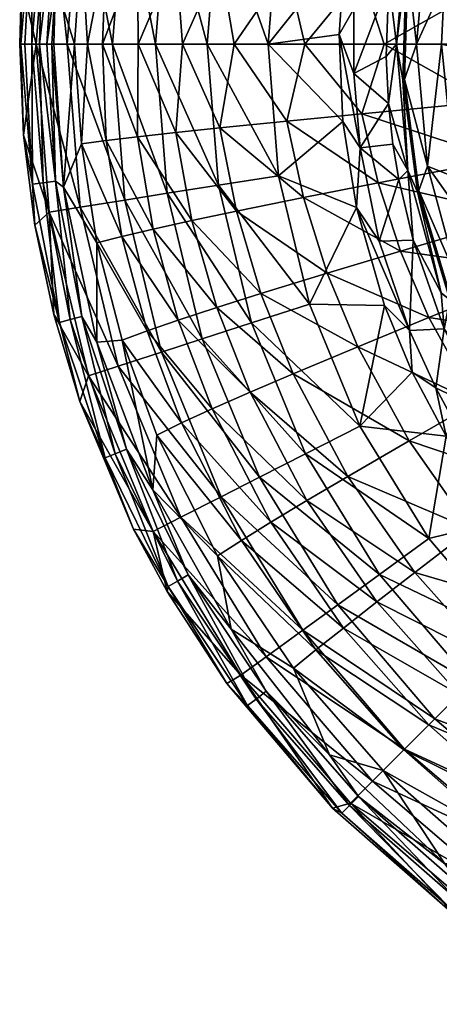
# Model space of a CAD drawing. Header units: millimetres. Extents: x -200 to 200, y -45 to 355.
# Tile 1 of 13: x -200 to -123, y -21 to 159. Entities that reach past the tile are written whole.
import ezdxf

# ---------------------------------------------------------------- set-up
doc = ezdxf.new("R2010")
doc.units = ezdxf.units.MM
doc.layers.add('UM_KLEO3_02_BODY1', color=7, linetype='CONTINUOUS')

msp = doc.modelspace()

# ---------------------------------------------------------------- meshes
at = {"layer": 'UM_KLEO3_02_BODY1'}
mesh = msp.add_polyface(dxfattribs=at)
corners = [(-199.4324, 166.4805, -3.4716), (-199.7627, 155, -3.4701), (-196.7636, 155, -24.3078), (-197.7077, 183.5737, -3.4787), (-194.3411, 185.7806, -24.3078), (-188.6833, 184.8845, -47.3648), (-191.0352, 155, -47.3648), (-180.4713, 183.5838, -69.0756), (-182.7209, 155, -69.0756), (-174.8455, 155, -84.1181), (-199.5794, 155, -2.0506), (-198.788, 155, -0.8588), (-197.4063, 180.722, -1.1731), (-188.303, 199.5455, -2.5321), (-191.4782, 183.0027, -2.5467), (-193.2079, 180.1732, -0.5468), (-193.1984, 166.244, -2.5542), (-193.5281, 155, -2.5561), (-193.8507, 155, -1.6534), (-194.8011, 155, -0.5807), (-196.1236, 155, -0.0401), (-195.4375, 180.465, -0.0354), (-197.559, 155, -0.1415), (-188.4503, 173.2659, -18.8768), (-185.6307, 191.4214, -19.0137), (-189.7321, 155, -17.7667), (-187.3386, 155, -24.6599), (-183.881, 172.663, -30.722), (-181.0285, 190.2421, -30.9979), (-184.5895, 155, -31.1651), (-178.1763, 171.9843, -41.39), (-178.0235, 155, -43.0101)]
mesh.append_faces([[corners[k] for k in face] for face in [(0, 1, 2, 2), (3, 0, 4, 4), (2, 4, 0, 0), (5, 4, 6, 6), (2, 6, 4, 4), (7, 5, 8, 8), (6, 8, 5, 5), (8, 9, 7, 7), (10, 1, 0, 0), (11, 10, 12, 12), (0, 12, 10, 10), (13, 14, 15, 15), (0, 3, 12, 12), (16, 17, 18, 18), (18, 19, 16, 16), (14, 16, 15, 15), (16, 19, 15, 15), (19, 20, 15, 15), (21, 15, 20, 20), (20, 22, 21, 21), (22, 11, 12, 12), (21, 22, 12, 12), (16, 14, 23, 23), (23, 14, 24, 24), (25, 17, 16, 16), (26, 25, 23, 23), (16, 23, 25, 25), (23, 24, 27, 27), (28, 27, 24, 24), (29, 26, 27, 27), (23, 27, 26, 26), (27, 28, 30, 30), (31, 29, 30, 30), (27, 30, 29, 29)]])
mesh = msp.add_polyface(dxfattribs=at)
corners = [(-132.5872, 152.7349, -125), (-132.103, 166.5465, -125), (-138.5178, 149.5815, -125), (-138.4739, 161.4469, -125), (-137.6079, 171.751, -125), (-136.2255, 180.6724, -125), (-134.5437, 188.383, -125), (-137.2155, 188.3988, -124.0412), (-140.1081, 172.6998, -124.0412), (-141.2106, 156.7746, -124.0412), (-152.3011, 179.1221, -111.6548), (-172.6928, 182.3519, -84.1181), (-180.4713, 183.5838, -69.0756), (-174.8455, 155, -84.1181), (-163.3354, 180.8698, -98.3283), (-165.3714, 155, -98.3283), (-154.1995, 155, -111.6548), (-175.2694, 188.899, -41.8105), (-178.1763, 171.9843, -41.39), (-181.0285, 190.2421, -30.9979), (-171.1597, 171.2066, -51.1164), (-168.1856, 187.3481, -51.6541), (-169.9142, 155, -53.5147), (-178.0235, 155, -43.0101), (-163.0618, 170.3528, -59.6027), (-160.0314, 185.6386, -60.1992), (-160.4528, 155, -62.5438), (-150.7655, 169.1096, -69.1239), (-147.7162, 183.1456, -69.7038), (-147.4777, 155, -71.6087), (-143.3618, 196.9743, -70.1946), (-134.0379, 180.454, -77.3292), (-137.0021, 167.7662, -76.8411), (-132.9501, 155, -78.9792)]
mesh.append_faces([[corners[k] for k in face] for face in [(0, 1, 2, 2), (3, 2, 1, 1), (4, 3, 1, 1), (5, 6, 7, 7), (4, 5, 8, 8), (7, 8, 5, 5), (3, 4, 8, 8), (8, 9, 3, 3), (2, 3, 9, 9), (8, 7, 10, 10), (11, 12, 13, 13), (14, 11, 15, 15), (13, 15, 11, 11), (10, 14, 16, 16), (15, 16, 14, 14), (9, 8, 16, 16), (10, 16, 8, 8), (17, 18, 19, 19), (18, 17, 20, 20), (21, 20, 17, 17), (22, 23, 20, 20), (18, 20, 23, 23), (20, 21, 24, 24), (25, 24, 21, 21), (26, 22, 24, 24), (20, 24, 22, 22), (24, 25, 27, 27), (28, 27, 25, 25), (29, 26, 27, 27), (24, 27, 26, 26), (28, 30, 31, 31), (27, 28, 32, 32), (31, 32, 28, 28), (33, 29, 32, 32), (27, 32, 29, 29)]])
mesh = msp.add_polyface(dxfattribs=at)
corners = [(-132.103, 166.5465, -125), (-130.1955, 180.1724, -125), (-137.6079, 171.751, -125), (-136.2255, 180.6724, -125), (-128.884, 169.092, -122.5209), (-125.006, 189.3973, -122.5209), (-128.6093, 178.1613, -124.2981), (-130.6782, 155, -124.2981), (-129.4855, 148.4285, -122.5209), (-132.5872, 152.7349, -125), (-128.6114, 168.9692, -120.9086), (-129.2037, 148.4859, -120.9086), (-121.8965, 166.2701, -114.3517), (-119.9613, 179.3941, -114.3517), (-124.9946, 177.3595, -116.4782), (-116.864, 191.4499, -114.3517), (-122.4164, 155, -114.3517), (-126.9787, 155, -116.4782), (-124.7922, 189.102, -120.9086), (-137.0021, 167.7662, -76.8411), (-134.0379, 180.454, -77.3292), (-114.1428, 165.606, -85.6773), (-111.535, 176.1364, -85.9869), (-111.1334, 155, -86.7388), (-132.9501, 155, -78.9792), (-108.0109, 186.4957, -86.2489), (-87.1599, 171.5582, -92.1508), (-84.4157, 179.6674, -92.2854), (-89.1896, 163.3108, -91.9918), (-87.4208, 155, -92.4293), (-63.3781, 173.6563, -107.7776), (-65.1939, 165.6691, -107.7769), (-66.0574, 155.0002, -107.7765), (-65.7355, 148.4752, -107.7766)]
mesh.append_faces([[corners[k] for k in face] for face in [(0, 1, 2, 2), (3, 2, 1, 1), (4, 5, 6, 6), (1, 0, 6, 6), (7, 6, 0, 0), (8, 4, 7, 7), (6, 7, 4, 4), (0, 9, 7, 7), (5, 4, 10, 10), (11, 10, 4, 4), (4, 8, 11, 11), (12, 13, 14, 14), (13, 15, 14, 14), (16, 12, 17, 17), (14, 17, 12, 12), (18, 10, 14, 14), (14, 10, 17, 17), (10, 11, 17, 17), (19, 20, 21, 21), (22, 21, 20, 20), (23, 24, 21, 21), (19, 21, 24, 24), (22, 25, 26, 26), (27, 26, 25, 25), (21, 22, 28, 28), (26, 28, 22, 22), (29, 23, 28, 28), (21, 28, 23, 23), (15, 13, 30, 30), (31, 30, 13, 13), (13, 12, 31, 31), (12, 16, 32, 32), (32, 31, 12, 12), (33, 32, 16, 16)]])
mesh = msp.add_polyface(dxfattribs=at)
corners = [(-132.161, 144.1384, -125), (-132.5872, 152.7349, -125), (-138.5178, 149.5815, -125), (-137.3126, 135.9819, -125), (-131.3343, 136.675, -125), (-130.2676, 130.2037, -125), (-133.8399, 118.8978, -125), (-141.2106, 156.7746, -124.0412), (-140.5087, 140.8268, -124.0412), (-138.0115, 125.06, -124.0412), (-154.1995, 155, -111.6548), (-165.3714, 155, -98.3283), (-174.8455, 155, -84.1181), (-163.3354, 129.1302, -98.3283), (-172.6928, 127.6481, -84.1181), (-152.3011, 130.8779, -111.6548), (-146.6525, 107.3497, -111.6548), (-175.2694, 121.101, -41.8105), (-178.1763, 138.0157, -41.39), (-168.1856, 122.6519, -51.6541), (-171.1597, 138.7934, -51.1164), (-160.0314, 124.3614, -60.1992), (-155.529, 109.293, -60.704), (-163.0618, 139.6472, -59.6027), (-178.0235, 155, -43.0101), (-169.9142, 155, -53.5147), (-147.7162, 126.8544, -69.7038), (-143.3618, 113.0257, -70.1946), (-150.7655, 140.8904, -69.1239), (-160.4528, 155, -62.5438), (-134.0379, 129.546, -77.3292), (-129.9332, 117.0542, -77.7423), (-137.0021, 142.2338, -76.8411), (-147.4777, 155, -71.6087), (-132.9501, 155, -78.9792)]
mesh.append_faces([[corners[k] for k in face] for face in [(0, 1, 2, 2), (2, 3, 0, 0), (4, 0, 3, 3), (5, 4, 3, 3), (3, 6, 5, 5), (3, 2, 7, 7), (7, 8, 3, 3), (8, 9, 3, 3), (6, 3, 9, 9), (8, 7, 10, 10), (11, 12, 13, 13), (14, 13, 12, 12), (10, 11, 15, 15), (13, 15, 11, 11), (9, 8, 15, 15), (15, 8, 10, 10), (15, 16, 9, 9), (17, 18, 19, 19), (20, 19, 18, 18), (21, 22, 19, 19), (19, 20, 21, 21), (23, 21, 20, 20), (24, 25, 20, 20), (20, 25, 23, 23), (26, 27, 21, 21), (21, 23, 26, 26), (28, 26, 23, 23), (25, 29, 23, 23), (23, 29, 28, 28), (30, 31, 26, 26), (26, 28, 30, 30), (32, 30, 28, 28), (29, 33, 28, 28), (28, 33, 32, 32), (33, 34, 32, 32)]])
mesh = msp.add_polyface(dxfattribs=at)
corners = [(-199.7627, 155, -3.4701), (-199.0664, 138.3354, -3.4697), (-196.7636, 155, -24.3078), (-194.3411, 124.2194, -24.3078), (-191.0352, 155, -47.3648), (-188.6833, 125.1155, -47.3648), (-182.7209, 155, -69.0756), (-180.4713, 126.4162, -69.0756), (-174.8455, 155, -84.1181), (-172.6928, 127.6481, -84.1181), (-196.9823, 121.7869, -3.4702), (-196.1236, 155, -0.0401), (-194.8011, 155, -0.5807), (-193.2045, 129.8458, -0.5465), (-193.8507, 155, -1.6534), (-197.559, 155, -0.1415), (-195.4335, 129.5539, -0.0354), (-199.5794, 155, -2.0506), (-197.4019, 129.2969, -1.1729), (-198.788, 155, -0.8588), (-193.5281, 155, -2.5561), (-191.7248, 128.7885, -2.5575), (-192.4479, 103.9981, -1.2045), (-188.4503, 136.7341, -18.877), (-185.6307, 118.5786, -19.0139), (-189.7321, 155, -17.7667), (-181.0285, 119.7579, -30.9979), (-183.8809, 137.337, -30.7221), (-187.3386, 155, -24.6599), (-175.2694, 121.101, -41.8105), (-178.1763, 138.0157, -41.39), (-184.5895, 155, -31.1651), (-178.0235, 155, -43.0101), (-171.1597, 138.7934, -51.1164)]
mesh.append_faces([[corners[k] for k in face] for face in [(0, 1, 2, 2), (3, 2, 1, 1), (4, 2, 5, 5), (3, 5, 2, 2), (6, 4, 7, 7), (5, 7, 4, 4), (8, 6, 9, 9), (7, 9, 6, 6), (1, 10, 3, 3), (11, 12, 13, 13), (12, 14, 13, 13), (15, 11, 16, 16), (16, 11, 13, 13), (1, 17, 18, 18), (17, 19, 18, 18), (19, 15, 18, 18), (16, 18, 15, 15), (10, 1, 18, 18), (1, 0, 17, 17), (20, 21, 14, 14), (13, 14, 21, 21), (18, 22, 10, 10), (23, 24, 21, 21), (23, 21, 25, 25), (20, 25, 21, 21), (24, 23, 26, 26), (27, 26, 23, 23), (25, 28, 23, 23), (23, 28, 27, 27), (26, 27, 29, 29), (30, 29, 27, 27), (28, 31, 27, 27), (27, 31, 30, 30), (31, 32, 30, 30), (30, 32, 33, 33)]])
mesh = msp.add_polyface(dxfattribs=at)
corners = [(-127.64, 119.0483, -125), (-130.2676, 130.2037, -125), (-133.8399, 118.8978, -125), (-128.2913, 102.4852, -125), (-121.9168, 102.8386, -125), (-123.484, 92.0069, -125), (-132.853, 107.1079, -124.0412), (-127.7812, 94.8707, -124.0412), (-120.8814, 108.1238, -122.5209), (-122.468, 109.4108, -124.2981), (-132.5872, 152.7349, -125), (-132.161, 144.1384, -125), (-130.6782, 155, -124.2981), (-131.3343, 136.675, -125), (-128.6093, 131.8387, -124.2981), (-126.7951, 127.9321, -122.5209), (-129.4855, 148.4285, -122.5209), (-126.5543, 128.1661, -120.9086), (-129.2037, 148.4859, -120.9086), (-120.7295, 108.5195, -120.9086), (-119.1042, 110.9798, -116.4782), (-119.9613, 130.6059, -114.3517), (-122.4164, 155, -114.3517), (-124.9946, 132.6405, -116.4782), (-126.9787, 155, -116.4782), (-118.1117, 122.8223, -114.3517), (-113.5162, 109.1757, -114.3517), (-129.9332, 117.0542, -77.7423), (-134.0379, 129.546, -77.3292), (-108.0109, 123.5042, -86.2489), (-111.535, 133.8636, -85.9869), (-137.0021, 142.2338, -76.8411), (-114.1428, 144.394, -85.6773), (-132.9501, 155, -78.9792)]
mesh.append_faces([[corners[k] for k in face] for face in [(0, 1, 2, 2), (2, 3, 0, 0), (4, 0, 3, 3), (3, 5, 4, 4), (6, 7, 3, 3), (8, 9, 4, 4), (10, 11, 12, 12), (11, 13, 14, 14), (12, 11, 14, 14), (15, 16, 14, 14), (12, 14, 16, 16), (13, 1, 14, 14), (1, 0, 14, 14), (9, 14, 0, 0), (8, 15, 9, 9), (14, 9, 15, 15), (0, 4, 9, 9), (17, 18, 16, 16), (16, 15, 17, 17), (15, 8, 19, 19), (19, 17, 15, 15), (17, 19, 20, 20), (21, 22, 23, 23), (24, 23, 22, 22), (24, 18, 23, 23), (25, 21, 23, 23), (20, 25, 23, 23), (18, 17, 23, 23), (23, 17, 20, 20), (26, 20, 19, 19), (27, 28, 29, 29), (30, 29, 28, 28), (28, 31, 30, 30), (32, 30, 31, 31), (31, 33, 32, 32)]])
mesh = msp.add_polyface(dxfattribs=at)
corners = [(-111.5518, 89.4848, -120.9086), (-120.7295, 108.5195, -120.9086), (-120.8814, 108.1238, -122.5209), (-111.566, 88.9492, -122.5209), (-113.5162, 109.1757, -114.3517), (-118.1117, 122.8223, -114.3517), (-119.1042, 110.9798, -116.4782), (-109.3331, 90.7879, -116.3101), (-105.5577, 93.0052, -114.3517), (-110.6316, 90.0253, -118.1017), (-116.1101, 89.287, -78.4133), (-124.7178, 104.8723, -78.0802), (-96.3683, 100.4937, -86.6744), (-103.593, 113.4075, -86.4632), (-129.9332, 117.0542, -77.7423), (-108.0109, 123.5042, -86.2489), (-87.7106, 88.3811, -86.8005), (-68.5917, 102.8721, -92.5683), (-75.3433, 112.3362, -92.5038), (-80.9741, 122.4332, -92.3954), (-84.4157, 130.3326, -92.2854), (-111.535, 133.8636, -85.9869), (-87.1599, 138.4418, -92.1508), (-114.1428, 144.394, -85.6773), (-89.1896, 146.6892, -91.9918), (-132.9501, 155, -78.9792), (-111.1334, 155, -86.7388), (-61.7473, 143.1463, -96.4386), (-59.8958, 137.347, -96.4888), (-63.0752, 149.0491, -96.3794), (-87.4208, 155, -92.4293), (-64.7827, 142.0592, -107.7771), (-65.7355, 148.4752, -107.7766), (-122.4164, 155, -114.3517), (-119.9613, 130.6059, -114.3517), (-96.8559, 90.2927, -113.6594), (-61.0127, 129.6391, -107.7784), (-90.2136, 92.3371, -112.8846), (-56.0723, 120.0291, -107.7795)]
mesh.append_faces([[corners[k] for k in face] for face in [(0, 1, 2, 2), (3, 0, 2, 2), (4, 5, 6, 6), (7, 8, 4, 4), (9, 7, 4, 4), (1, 9, 4, 4), (10, 11, 12, 12), (13, 12, 11, 11), (11, 14, 13, 13), (15, 13, 14, 14), (16, 12, 17, 17), (18, 17, 12, 12), (12, 13, 18, 18), (19, 18, 13, 13), (13, 15, 19, 19), (20, 19, 15, 15), (15, 21, 20, 20), (22, 20, 21, 21), (21, 23, 22, 22), (24, 22, 23, 23), (25, 26, 23, 23), (23, 26, 24, 24), (27, 28, 22, 22), (22, 24, 27, 27), (29, 27, 24, 24), (26, 30, 24, 24), (24, 30, 29, 29), (31, 32, 33, 33), (33, 34, 31, 31), (34, 5, 31, 31), (4, 35, 36, 36), (5, 4, 36, 36), (36, 31, 5, 5), (35, 37, 38, 38), (38, 36, 35, 35)]])
mesh = msp.add_polyface(dxfattribs=at)
corners = [(-128.2913, 102.4852, -125), (-133.8399, 118.8978, -125), (-138.0115, 125.06, -124.0412), (-132.853, 107.1079, -124.0412), (-172.6928, 127.6481, -84.1181), (-180.4713, 126.4162, -69.0756), (-166.2879, 100.9698, -84.1181), (-163.3354, 129.1302, -98.3283), (-157.2775, 103.8974, -98.3283), (-152.3011, 130.8779, -111.6548), (-146.6525, 107.3497, -111.6548), (-173.7779, 98.5361, -69.0756), (-181.6853, 95.9669, -47.3648), (-162.8055, 72.0465, -69.0756), (-155.7884, 75.6218, -84.1181), (-147.347, 79.923, -98.3283), (-137.3928, 84.9949, -111.6548), (-127.7812, 94.8707, -124.0412), (-170.0898, 85.576, -31.4223), (-176.4141, 102.4454, -31.2314), (-164.442, 88.1695, -42.4573), (-157.5204, 91.2096, -52.4812), (-147.1001, 71.352, -52.8484), (-170.6743, 104.4294, -42.1663), (-163.6232, 106.7379, -52.1091), (-175.2694, 121.101, -41.8105), (-168.1856, 122.6519, -51.6541), (-149.5982, 94.5886, -61.1168), (-139.5716, 75.7769, -61.5241), (-155.529, 109.293, -60.704), (-128.356, 82.2722, -70.9919), (-137.7387, 99.5344, -70.596), (-143.3618, 113.0257, -70.1946), (-160.0314, 124.3614, -60.1992), (-124.7178, 104.8723, -78.0802), (-129.9332, 117.0542, -77.7423), (-147.7162, 126.8544, -69.7038)]
mesh.append_faces([[corners[k] for k in face] for face in [(0, 1, 2, 2), (2, 3, 0, 0), (4, 5, 6, 6), (7, 4, 8, 8), (6, 8, 4, 4), (9, 7, 10, 10), (8, 10, 7, 7), (3, 2, 10, 10), (11, 12, 13, 13), (6, 11, 14, 14), (13, 14, 11, 11), (8, 6, 15, 15), (14, 15, 6, 6), (10, 8, 16, 16), (15, 16, 8, 8), (17, 3, 16, 16), (10, 16, 3, 3), (18, 19, 20, 20), (21, 22, 20, 20), (20, 23, 21, 21), (24, 21, 23, 23), (23, 25, 24, 24), (26, 24, 25, 25), (27, 28, 21, 21), (21, 24, 27, 27), (29, 27, 24, 24), (24, 26, 29, 29), (28, 27, 30, 30), (31, 30, 27, 27), (27, 29, 31, 31), (32, 31, 29, 29), (29, 33, 32, 32), (31, 32, 34, 34), (35, 34, 32, 32), (32, 36, 35, 35)]])
mesh = msp.add_polyface(dxfattribs=at)
corners = [(-196.9823, 121.7869, -3.4702), (-193.5246, 105.4702, -3.4746), (-194.3411, 124.2194, -24.3078), (-187.1333, 94.1967, -24.3078), (-188.6833, 125.1155, -47.3648), (-181.6853, 95.9669, -47.3648), (-180.4713, 126.4162, -69.0756), (-173.7779, 98.5361, -69.0756), (-166.2879, 100.9698, -84.1181), (-188.7172, 89.4995, -3.486), (-193.2045, 129.8458, -0.5465), (-191.7248, 128.7885, -2.5575), (-188.3443, 105.0876, -0.5304), (-195.4335, 129.5539, -0.0354), (-190.5321, 104.5062, -0.0408), (-197.4019, 129.2969, -1.1729), (-192.4479, 103.9981, -1.2045), (-185.6225, 100.3961, -2.5346), (-180.1567, 80.7719, -0.51), (-182.2675, 79.8994, -0.0482), (-184.0963, 79.1449, -1.2459), (-175.3519, 73.3099, -2.5119), (-174.6165, 83.3507, -19.2244), (-181.0024, 100.7233, -19.1297), (-185.6307, 118.5786, -19.0139), (-170.0898, 85.576, -31.4223), (-176.4141, 102.4454, -31.2314), (-181.0285, 119.7579, -30.9979), (-170.6743, 104.4294, -42.1663), (-164.442, 88.1695, -42.4573), (-175.2694, 121.101, -41.8105)]
mesh.append_faces([[corners[k] for k in face] for face in [(0, 1, 2, 2), (3, 2, 1, 1), (4, 2, 5, 5), (3, 5, 2, 2), (6, 4, 7, 7), (5, 7, 4, 4), (7, 8, 6, 6), (1, 9, 3, 3), (10, 11, 12, 12), (13, 10, 14, 14), (12, 14, 10, 10), (15, 13, 16, 16), (14, 16, 13, 13), (9, 1, 16, 16), (1, 0, 16, 16), (11, 17, 12, 12), (12, 17, 18, 18), (14, 12, 19, 19), (18, 19, 12, 12), (16, 14, 20, 20), (19, 20, 14, 14), (20, 9, 16, 16), (17, 21, 18, 18), (22, 21, 23, 23), (21, 17, 23, 23), (23, 17, 24, 24), (17, 11, 24, 24), (22, 23, 25, 25), (26, 25, 23, 23), (23, 24, 26, 26), (27, 26, 24, 24), (28, 29, 26, 26), (26, 27, 28, 28), (30, 28, 27, 27)]])
mesh = msp.add_polyface(dxfattribs=at)
corners = [(-114.1083, 87.444, -125), (-121.9168, 102.8386, -125), (-123.484, 92.0069, -125), (-120.3514, 86.2106, -125), (-116.436, 79.7728, -125), (-121.5852, 83.1626, -124.0412), (-128.2913, 102.4852, -125), (-127.7812, 94.8707, -124.0412), (-112.0796, 88.6451, -123.8553), (-111.566, 88.9492, -122.5209), (-120.8814, 108.1238, -122.5209), (-113.0748, 88.0559, -124.7491), (-110.3685, 85.4651, -124.3865), (-108.5044, 85.1824, -122.713), (-111.5505, 84.0692, -125), (-106.4788, 82.2742, -124.4734), (-137.3928, 84.9949, -111.6548), (-104.1549, 83.4117, -119.8894), (-108.2981, 85.7798, -120.3314), (-105.8372, 83.2814, -122.8061), (-111.5518, 89.4848, -120.9086), (-120.7295, 108.5195, -120.9086), (-110.6316, 90.0253, -118.1017), (-106.8671, 87.5571, -116.4305), (-103.8737, 91.0581, -114.3004), (-109.3331, 90.7879, -116.3101), (-105.5577, 93.0052, -114.3517), (-101.7595, 89.9315, -114.1613), (-103.2649, 85.535, -116.204), (-128.356, 82.2722, -70.9919), (-137.7387, 99.5344, -70.596), (-116.1101, 89.287, -78.4133), (-124.7178, 104.8723, -78.0802), (-96.3683, 100.4937, -86.6744), (-87.7106, 88.3811, -86.8005), (-113.5162, 109.1757, -114.3517), (-96.8559, 90.2927, -113.6594)]
mesh.append_faces([[corners[k] for k in face] for face in [(0, 1, 2, 2), (2, 3, 0, 0), (3, 4, 0, 0), (3, 2, 5, 5), (2, 6, 7, 7), (7, 5, 2, 2), (8, 9, 10, 10), (11, 8, 1, 1), (10, 1, 8, 8), (1, 0, 11, 11), (8, 11, 12, 12), (12, 13, 8, 8), (9, 8, 13, 13), (0, 14, 11, 11), (12, 11, 14, 14), (12, 15, 13, 13), (5, 7, 16, 16), (17, 18, 13, 13), (13, 19, 17, 17), (18, 20, 9, 9), (9, 13, 18, 18), (21, 20, 22, 22), (23, 24, 25, 25), (26, 25, 24, 24), (25, 22, 23, 23), (22, 20, 18, 18), (23, 22, 18, 18), (27, 24, 28, 28), (23, 28, 24, 24), (18, 17, 23, 23), (28, 23, 17, 17), (29, 30, 31, 31), (32, 31, 30, 30), (33, 34, 31, 31), (35, 26, 36, 36)]])
mesh = msp.add_polyface(dxfattribs=at)
corners = [(-188.7172, 89.4995, -3.486), (-178.901, 66.1302, -3.513), (-175.3176, 65.6712, -24.3078), (-187.1333, 94.1967, -24.3078), (-181.6853, 95.9669, -47.3648), (-170.2136, 68.2718, -47.3648), (-162.8055, 72.0465, -69.0756), (-172.7291, 54.6633, -3.5283), (-154.5508, 42.7123, -47.3648), (-159.1851, 39.3453, -24.3078), (-147.8243, 47.5994, -69.0756), (-155.7884, 75.6218, -84.1181), (-141.4529, 52.2284, -84.1181), (-133.7882, 57.7972, -98.3283), (-184.0963, 79.1449, -1.2459), (-180.1567, 80.7719, -0.51), (-175.3519, 73.3099, -2.5119), (-168.8431, 57.7408, -0.4913), (-182.2675, 79.8994, -0.0482), (-170.8381, 56.5895, -0.0557), (-172.5489, 55.6033, -1.2856), (-160.9958, 47.8054, -2.4834), (-163.4885, 61.2183, -19.3178), (-174.6165, 83.3507, -19.2244), (-159.1206, 64.0468, -31.6105), (-145.4451, 43.9599, -31.7231), (-170.0898, 85.576, -31.4223), (-140.3844, 47.976, -42.9161), (-153.7056, 67.3925, -42.7443), (-164.442, 88.1695, -42.4573), (-147.1001, 71.352, -52.8484), (-134.2484, 52.7713, -53.068), (-157.5204, 91.2096, -52.4812), (-139.5716, 75.7769, -61.5241)]
mesh.append_faces([[corners[k] for k in face] for face in [(0, 1, 2, 2), (3, 0, 2, 2), (4, 3, 5, 5), (2, 5, 3, 3), (5, 6, 4, 4), (1, 7, 2, 2), (5, 2, 8, 8), (9, 8, 2, 2), (6, 5, 10, 10), (8, 10, 5, 5), (11, 6, 12, 12), (10, 12, 6, 6), (12, 13, 11, 11), (1, 0, 14, 14), (15, 16, 17, 17), (18, 15, 19, 19), (17, 19, 15, 15), (14, 18, 20, 20), (19, 20, 18, 18), (7, 1, 20, 20), (20, 1, 14, 14), (16, 21, 17, 17), (21, 16, 22, 22), (23, 22, 16, 16), (24, 25, 22, 22), (22, 23, 24, 24), (26, 24, 23, 23), (25, 24, 27, 27), (28, 27, 24, 24), (24, 26, 28, 28), (29, 28, 26, 26), (30, 31, 28, 28), (28, 29, 30, 30), (30, 32, 33, 33)]])
mesh = msp.add_polyface(dxfattribs=at)
corners = [(-111.5505, 84.0692, -125), (-114.1083, 87.444, -125), (-116.436, 79.7728, -125), (-106.6135, 80.4268, -125), (-111.5325, 72.6775, -125), (-101.1842, 78.7618, -125), (-105.3824, 64.9388, -125), (-111.041, 67.7448, -124.0412), (-121.5852, 83.1626, -124.0412), (-120.3514, 86.2106, -125), (-100.7145, 56.0042, -124.0412), (-110.3685, 85.4651, -124.3865), (-106.4788, 82.2742, -124.4734), (-105.8372, 83.2814, -122.8061), (-108.5044, 85.1824, -122.713), (-101.7523, 80.5086, -124.5138), (-147.347, 79.923, -98.3283), (-155.7884, 75.6218, -84.1181), (-133.7882, 57.7972, -98.3283), (-137.3928, 84.9949, -111.6548), (-124.75, 64.3638, -111.6548), (-109.0355, 45.9645, -111.6548), (-101.0446, 81.6385, -122.8767), (-104.1549, 83.4117, -119.8894), (-140.3844, 47.976, -42.9161), (-153.7056, 67.3925, -42.7443), (-134.2484, 52.7713, -53.068), (-127.2865, 58.1587, -61.7678), (-112.9581, 42.0419, -61.8482), (-147.1001, 71.352, -52.8484), (-139.5716, 75.7769, -61.5241), (-116.9595, 66.0918, -71.2288), (-103.7359, 51.2641, -71.3069), (-128.356, 82.2722, -70.9919), (-105.7312, 74.6712, -78.6126), (-93.7404, 61.2596, -78.6781), (-116.1101, 89.287, -78.4133)]
mesh.append_faces([[corners[k] for k in face] for face in [(0, 1, 2, 2), (3, 0, 2, 2), (2, 4, 3, 3), (5, 3, 4, 4), (4, 6, 5, 5), (6, 4, 7, 7), (4, 2, 7, 7), (8, 7, 2, 2), (2, 9, 8, 8), (7, 10, 6, 6), (11, 0, 12, 12), (13, 14, 12, 12), (0, 3, 12, 12), (12, 3, 15, 15), (12, 15, 13, 13), (3, 5, 15, 15), (16, 17, 18, 18), (19, 16, 20, 20), (18, 20, 16, 16), (7, 8, 20, 20), (19, 20, 8, 8), (20, 18, 21, 21), (10, 7, 21, 21), (20, 21, 7, 7), (13, 22, 23, 23), (24, 25, 26, 26), (27, 28, 26, 26), (26, 29, 27, 27), (30, 27, 29, 29), (31, 32, 27, 27), (27, 30, 31, 31), (33, 31, 30, 30), (34, 35, 31, 31), (31, 33, 34, 34), (36, 34, 33, 33)]])
mesh = msp.add_polyface(dxfattribs=at)
corners = [(-172.7291, 54.6633, -3.5283), (-161.7699, 37.8138, -3.5452), (-159.1851, 39.3453, -24.3078), (-175.3176, 65.6712, -24.3078), (-142.4327, 14.9475, -3.5535), (-154.5508, 42.7123, -47.3648), (-135.0823, 19.9177, -47.3648), (-139.1329, 15.8671, -24.3078), (-147.8243, 47.5994, -69.0756), (-129.2032, 25.7968, -69.0756), (-141.4529, 52.2284, -84.1181), (-123.6344, 31.3656, -84.1181), (-133.7882, 57.7972, -98.3283), (-116.9352, 38.0648, -98.3283), (-109.0355, 45.9645, -111.6548), (-168.8431, 57.7408, -0.4913), (-160.9958, 47.8054, -2.4834), (-154.594, 36.3839, -0.4781), (-170.8381, 56.5895, -0.0557), (-156.4307, 34.9735, -0.0614), (-172.5489, 55.6033, -1.2856), (-157.9944, 33.7734, -1.3133), (-142.9722, 24.7468, -2.4532), (-133.0973, 21.9027, -19.3918), (-149.5645, 40.6116, -19.3735), (-163.4885, 61.2183, -19.3178), (-129.3179, 25.6821, -31.7601), (-145.4451, 43.9599, -31.7231), (-124.7263, 30.2737, -42.9726), (-140.3844, 47.976, -42.9161), (-119.1991, 35.8009, -53.1405), (-102.2278, 20.7525, -53.0661), (-134.2484, 52.7713, -53.068), (-112.9581, 42.0419, -61.8482), (-96.8403, 27.7145, -61.7656), (-127.2865, 58.1587, -61.7678), (-103.7359, 51.2641, -71.3069)]
mesh.append_faces([[corners[k] for k in face] for face in [(0, 1, 2, 2), (3, 0, 2, 2), (1, 4, 2, 2), (5, 2, 6, 6), (7, 6, 2, 2), (8, 5, 9, 9), (6, 9, 5, 5), (10, 8, 11, 11), (9, 11, 8, 8), (12, 10, 13, 13), (11, 13, 10, 10), (13, 14, 12, 12), (15, 16, 17, 17), (18, 15, 19, 19), (17, 19, 15, 15), (20, 18, 21, 21), (19, 21, 18, 18), (4, 1, 21, 21), (1, 0, 20, 20), (21, 1, 20, 20), (16, 22, 17, 17), (23, 22, 24, 24), (22, 16, 24, 24), (25, 24, 16, 16), (23, 24, 26, 26), (27, 26, 24, 24), (24, 25, 27, 27), (26, 27, 28, 28), (29, 28, 27, 27), (30, 31, 28, 28), (28, 29, 30, 30), (32, 30, 29, 29), (33, 34, 30, 30), (30, 32, 33, 33), (33, 35, 36, 36)]])
mesh = msp.add_polyface(dxfattribs=at)
corners = [(-83.8105, 44.5809, -125), (-68.6259, 34.5549, -125), (-72.3059, 44.9202, -125), (-75.308, 50.0854, -125), (-76.3615, 55.0696, -125), (-97.6612, 56.6195, -125), (-88.6436, 45.0642, -124.0412), (-75.3932, 35.5871, -124.0412), (-61.7302, 27.9845, -124.0412), (-73.5356, 50.1316, -124.4936), (-100.7145, 56.0042, -124.0412), (-109.0355, 45.9645, -111.6548), (-116.9352, 38.0648, -98.3283), (-123.6344, 31.3656, -84.1181), (-97.2029, 21.2118, -98.3283), (-90.6362, 30.25, -111.6548), (-102.7716, 13.5471, -84.1181), (-107.4006, 7.1757, -69.0756), (-79.3782, -0.7884, -84.1181), (-75.077, 7.653, -98.3283), (-70.0051, 17.6072, -111.6548), (-111.0395, 9.5555, -31.7217), (-90.9522, -4.1196, -31.6083), (-114.388, 5.4359, -19.3727), (-107.0233, 14.6164, -42.9144), (-87.6062, 1.2957, -42.7415), (-83.6464, 7.9014, -52.845), (-102.2278, 20.7525, -53.0661), (-124.7263, 30.2737, -42.9726), (-79.2214, 15.4301, -61.5205), (-60.4097, 5.4035, -61.113), (-96.8403, 27.7145, -61.7656), (-119.1991, 35.8009, -53.1405), (-72.726, 26.6457, -70.9881), (-88.9072, 38.0416, -71.2265), (-112.9581, 42.0419, -61.8482), (-103.7359, 51.2641, -71.3069), (-65.7113, 38.8916, -78.4096), (-80.3277, 49.2698, -78.6103)]
mesh.append_faces([[corners[k] for k in face] for face in [(0, 1, 2, 2), (2, 3, 0, 0), (3, 4, 0, 0), (0, 5, 6, 6), (6, 7, 0, 0), (7, 8, 0, 0), (3, 2, 9, 9), (6, 10, 11, 11), (12, 13, 14, 14), (11, 12, 15, 15), (14, 15, 12, 12), (7, 6, 15, 15), (15, 6, 11, 11), (16, 17, 18, 18), (14, 16, 19, 19), (18, 19, 16, 16), (15, 14, 20, 20), (19, 20, 14, 14), (15, 20, 7, 7), (21, 22, 23, 23), (24, 25, 21, 21), (25, 24, 26, 26), (27, 26, 24, 24), (24, 28, 27, 27), (29, 30, 26, 26), (26, 27, 29, 29), (31, 29, 27, 27), (27, 32, 31, 31), (29, 31, 33, 33), (34, 33, 31, 31), (31, 35, 34, 34), (36, 34, 35, 35), (33, 34, 37, 37), (38, 37, 34, 34), (34, 36, 38, 38)]])
mesh = msp.add_polyface(dxfattribs=at)
corners = [(-139.1329, 15.8671, -24.3078), (-159.1851, 39.3453, -24.3078), (-142.4327, 14.9475, -3.5535), (-119.8167, -4.8309, -3.5485), (-115.6547, -4.1851, -24.3078), (-135.0823, 19.9177, -47.3648), (-112.2877, 0.4492, -47.3648), (-129.2032, 25.7968, -69.0756), (-107.4006, 7.1757, -69.0756), (-123.6344, 31.3656, -84.1181), (-102.7716, 13.5471, -84.1181), (-97.2029, 21.2118, -98.3283), (-94.5319, -20.9726, -3.5316), (-137.6585, 17.0861, -0.4734), (-154.594, 36.3839, -0.4781), (-142.9722, 24.7468, -2.4532), (-156.4307, 34.9735, -0.0614), (-139.2972, 15.4443, -0.0634), (-157.9944, 33.7734, -1.3133), (-140.6886, 14.0504, -1.323), (-120.9245, -3.2256, -1.3131), (-121.8118, 4.7663, -2.4538), (-118.3205, 0.1797, -0.4782), (-119.7274, -1.6596, -0.0613), (-97.941, -11.8025, -2.4736), (-99.0573, -17.7438, -1.2853), (-114.388, 5.4359, -19.3727), (-133.0973, 21.9027, -19.3918), (-111.0395, 9.5555, -31.7217), (-129.3179, 25.6821, -31.7601), (-107.0233, 14.6164, -42.9144), (-124.7263, 30.2737, -42.9726)]
mesh.append_faces([[corners[k] for k in face] for face in [(0, 1, 2, 2), (2, 3, 0, 0), (4, 0, 3, 3), (5, 0, 6, 6), (4, 6, 0, 0), (7, 5, 8, 8), (6, 8, 5, 5), (9, 7, 10, 10), (8, 10, 7, 7), (10, 11, 9, 9), (3, 12, 4, 4), (13, 14, 15, 15), (16, 14, 17, 17), (13, 17, 14, 14), (18, 16, 19, 19), (17, 19, 16, 16), (20, 3, 19, 19), (3, 2, 19, 19), (19, 2, 18, 18), (15, 21, 13, 13), (22, 13, 21, 21), (17, 13, 23, 23), (22, 23, 13, 13), (19, 17, 20, 20), (23, 20, 17, 17), (21, 24, 22, 22), (20, 25, 3, 3), (24, 21, 26, 26), (26, 21, 27, 27), (21, 15, 27, 27), (26, 27, 28, 28), (29, 28, 27, 27), (28, 29, 30, 30), (31, 30, 29, 29)]])

doc.saveas('drawing.dxf')
